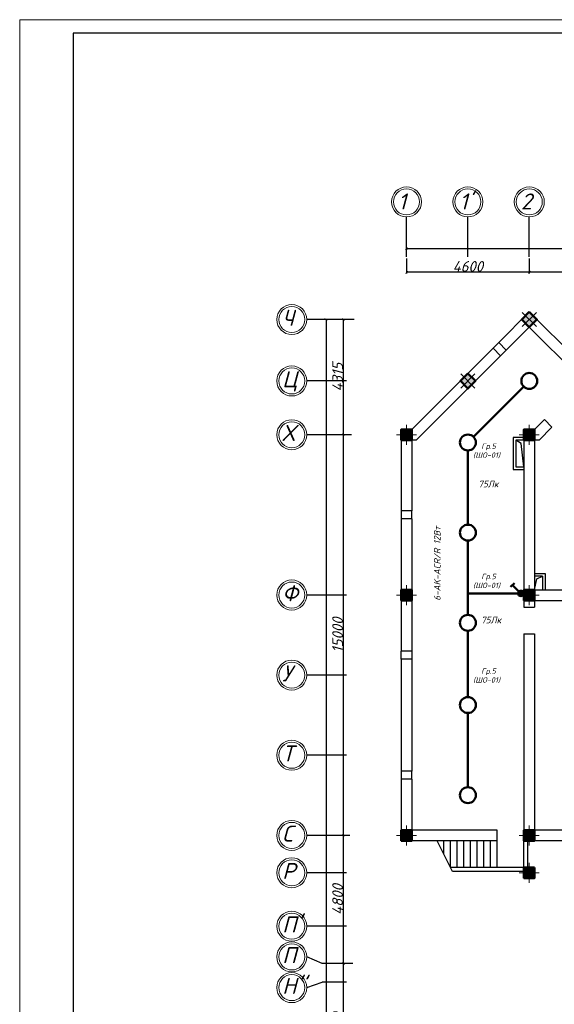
# Model space of a CAD drawing. Header units: millimetres. Extents: x 473009 to 2502882, y 456217 to 1153743.
# Tile 55 of 124: x 1541149 to 1561180, y 502341 to 539206. Entities that reach past the tile are written whole.
import ezdxf

# ---------------------------------------------------------------- set-up
doc = ezdxf.new("R2010")
doc.units = ezdxf.units.MM
doc.layers.add('kolonn', color=7, linetype='Continuous')
doc.layers.add('os', color=3, linetype='Continuous')
doc.layers.add('STR. Колонна', color=1, linetype='Continuous', lineweight=30)
doc.layers.add('ЭМ', color=240, linetype='Continuous', lineweight=20)
doc.styles.get("Standard").update_dxf_attribs({"font": 'isocpeui.ttf'})
doc.styles.add('ГОСТ 300', font='isocpeui.ttf', dxfattribs={"height": 250})
doc.dimstyles.new('ISO-25', dxfattribs={"dimtxt": 400, "dimasz": 100, "dimexe": 50, "dimexo": 50, "dimgap": 20, "dimtad": 1, "dimdec": 0, "dimtxsty": 'Standard', "dimblk": 'ARCHTICK', "dimcen": 20, "dimclrd": 1, "dimclre": 1, "dimadec": 0, "dimazin": 0, "dimtfac": 1, "dimtdec": 0, "dimtmove": 0, "dimatfit": 3, "dimldrblk": 'ARCHTICK', "dimfxl": 1, "dimarcsym": 0})

# ---------------------------------------------------------------- blocks, each defined once
blk = doc.blocks.new('_ArchTick')
at = {"color": 0, "linetype": 'ByBlock', "const_width": 0.15}
blk.add_lwpolyline([(-0.5, -0.5), (0.5, 0.5)], dxfattribs=at)
blk = doc.blocks.new('*D64')
at = {"color": 1, "lineweight": -2, "transparency": 16777216}
for p, q in [((1553626, 503865), (1553229, 503865)), ((1553279, 499065), (1553279, 503865)), ((1553556, 499065), (1553229, 499065))]:
    blk.add_line(p, q, dxfattribs=at)
at = {"layer": 'Defpoints', "color": 0, "lineweight": 50, "transparency": 16777216}
for p in [(1553279, 503865), (1553676, 503865), (1553606, 499065)]:
    blk.add_point(p, dxfattribs=at)
at = {"color": 1, "lineweight": -2, "transparency": 16777216, "xscale": 100, "yscale": 100, "zscale": 100}
for p, rotation in [((1553279, 503865), 90), ((1553279, 499065), 270)]:
    blk.add_blockref('_ArchTick', p, dxfattribs=dict(at, rotation=rotation))
at = {"color": 0, "transparency": 16777216, "insert": (1553059, 501465), "char_height": 400, "attachment_point": 5, "rotation": 90}
blk.add_mtext('4800', dxfattribs=at)
blk = doc.blocks.new('*D75')
at = {"color": 1, "lineweight": -2, "transparency": 16777216}
for p, q in [((1553513, 508665), (1553229, 508665)), ((1553279, 503865), (1553279, 508665)), ((1553626, 503865), (1553229, 503865))]:
    blk.add_line(p, q, dxfattribs=at)
at = {"layer": 'Defpoints', "color": 0, "lineweight": 50, "transparency": 16777216}
for p in [(1553279, 508665), (1553563, 508665), (1553676, 503865)]:
    blk.add_point(p, dxfattribs=at)
at = {"color": 1, "lineweight": -2, "transparency": 16777216, "xscale": 100, "yscale": 100, "zscale": 100}
for p, rotation in [((1553279, 508665), 90), ((1553279, 503865), 270)]:
    blk.add_blockref('_ArchTick', p, dxfattribs=dict(at, rotation=rotation))
at = {"color": 0, "transparency": 16777216, "insert": (1553059, 506265), "char_height": 400, "attachment_point": 5, "rotation": 90}
blk.add_mtext('4800', dxfattribs=at)
blk = doc.blocks.new('*D76')
at = {"color": 1, "lineweight": -2, "transparency": 16777216}
for p, q in [((1553579, 523665), (1553229, 523665)), ((1553279, 508665), (1553279, 523665)), ((1553513, 508665), (1553229, 508665))]:
    blk.add_line(p, q, dxfattribs=at)
at = {"layer": 'Defpoints', "color": 0, "lineweight": 50, "transparency": 16777216}
for p in [(1553279, 523665), (1553629, 523665), (1553563, 508665)]:
    blk.add_point(p, dxfattribs=at)
at = {"color": 1, "lineweight": -2, "transparency": 16777216, "xscale": 100, "yscale": 100, "zscale": 100}
for p, rotation in [((1553279, 523665), 90), ((1553279, 508665), 270)]:
    blk.add_blockref('_ArchTick', p, dxfattribs=dict(at, rotation=rotation))
at = {"color": 0, "transparency": 16777216, "insert": (1553059, 516165), "char_height": 400, "attachment_point": 5, "rotation": 90}
blk.add_mtext('15000', dxfattribs=at)
blk = doc.blocks.new('*D77')
at = {"color": 1, "lineweight": -2, "transparency": 16777216}
for p, q in [((1553684, 527980), (1553229, 527980)), ((1553279, 523665), (1553279, 527980)), ((1553579, 523665), (1553229, 523665))]:
    blk.add_line(p, q, dxfattribs=at)
at = {"layer": 'Defpoints', "color": 0, "lineweight": 50, "transparency": 16777216}
for p in [(1553279, 527980), (1553734, 527980), (1553629, 523665)]:
    blk.add_point(p, dxfattribs=at)
at = {"color": 1, "lineweight": -2, "transparency": 16777216, "xscale": 100, "yscale": 100, "zscale": 100}
for p, rotation in [((1553279, 527980), 90), ((1553279, 523665), 270)]:
    blk.add_blockref('_ArchTick', p, dxfattribs=dict(at, rotation=rotation))
at = {"color": 0, "transparency": 16777216, "insert": (1553059, 525823), "char_height": 400, "attachment_point": 5, "rotation": 90}
blk.add_mtext('4315', dxfattribs=at)
blk = doc.blocks.new('*D71')
at = {"color": 1, "lineweight": -2, "transparency": 16777216}
for p, q in [((1560242, 530271), (1560242, 529699)), ((1564842, 530271), (1564842, 529699)), ((1564842, 529749), (1560242, 529749))]:
    blk.add_line(p, q, dxfattribs=at)
at = {"layer": 'Defpoints', "color": 0, "lineweight": 50, "transparency": 16777216}
for p in [(1560242, 530321), (1564842, 530321), (1560242, 529749)]:
    blk.add_point(p, dxfattribs=at)
at = {"color": 1, "lineweight": -2, "transparency": 16777216, "xscale": 100, "yscale": 100, "zscale": 100, "rotation": 180}
blk.add_blockref('_ArchTick', (1560242, 529749), dxfattribs=at)
at = {"color": 1, "lineweight": -2, "transparency": 16777216, "xscale": 100, "yscale": 100, "zscale": 100}
blk.add_blockref('_ArchTick', (1564842, 529749), dxfattribs=at)
at = {"color": 0, "transparency": 16777216, "insert": (1562542, 529969), "char_height": 400, "attachment_point": 5}
blk.add_mtext('4600', dxfattribs=at)
blk = doc.blocks.new('*D72')
at = {"color": 1, "lineweight": -2, "transparency": 16777216}
for p, q in [((1555642, 530271), (1555642, 529699)), ((1560242, 530271), (1560242, 529699)), ((1560242, 529749), (1555642, 529749))]:
    blk.add_line(p, q, dxfattribs=at)
at = {"layer": 'Defpoints', "color": 0, "lineweight": 50, "transparency": 16777216}
for p in [(1555642, 530321), (1560242, 530321), (1555642, 529749)]:
    blk.add_point(p, dxfattribs=at)
at = {"color": 1, "lineweight": -2, "transparency": 16777216, "xscale": 100, "yscale": 100, "zscale": 100, "rotation": 180}
blk.add_blockref('_ArchTick', (1555642, 529749), dxfattribs=at)
at = {"color": 1, "lineweight": -2, "transparency": 16777216, "xscale": 100, "yscale": 100, "zscale": 100}
blk.add_blockref('_ArchTick', (1560242, 529749), dxfattribs=at)
at = {"color": 0, "transparency": 16777216, "insert": (1557942, 529969), "char_height": 400, "attachment_point": 5}
blk.add_mtext('4600', dxfattribs=at)
blk = doc.blocks.new('*D73')
at = {"color": 1, "lineweight": -2, "transparency": 16777216}
for p, q in [((1555642, 530635), (1642842, 530635)), ((1555642, 530608), (1555642, 530585)), ((1642842, 530608), (1642842, 530585))]:
    blk.add_line(p, q, dxfattribs=at)
at = {"layer": 'Defpoints', "color": 0, "lineweight": 50, "transparency": 16777216}
for p in [(1555642, 530658), (1642842, 530658), (1642842, 530635)]:
    blk.add_point(p, dxfattribs=at)
at = {"color": 1, "lineweight": -2, "transparency": 16777216, "xscale": 100, "yscale": 100, "zscale": 100, "rotation": 180}
blk.add_blockref('_ArchTick', (1555642, 530635), dxfattribs=at)
at = {"color": 1, "lineweight": -2, "transparency": 16777216, "xscale": 100, "yscale": 100, "zscale": 100}
blk.add_blockref('_ArchTick', (1642842, 530635), dxfattribs=at)
at = {"color": 0, "transparency": 16777216, "insert": (1599242, 530858), "char_height": 400, "attachment_point": 5}
blk.add_mtext('87200', dxfattribs=at)
blk = doc.blocks.new('*D87')
at = {"color": 1, "lineweight": -2, "transparency": 16777216}
for p, q in [((1552599, 527980), (1552579, 527980)), ((1552629, 527980), (1552629, 472665)), ((1552751, 472665), (1552579, 472665))]:
    blk.add_line(p, q, dxfattribs=at)
at = {"layer": 'Defpoints', "color": 0, "lineweight": 50, "transparency": 16777216}
for p in [(1552649, 527980), (1552629, 472665), (1552801, 472665)]:
    blk.add_point(p, dxfattribs=at)
at = {"color": 1, "lineweight": -2, "transparency": 16777216, "xscale": 100, "yscale": 100, "zscale": 100}
for p, rotation in [((1552629, 527980), 90), ((1552629, 472665), 270)]:
    blk.add_blockref('_ArchTick', p, dxfattribs=dict(at, rotation=rotation))
at = {"color": 0, "transparency": 16777216, "insert": (1552409, 500323), "char_height": 400, "attachment_point": 5, "rotation": 90}
blk.add_mtext('55315', dxfattribs=at)
blk = doc.blocks.new('ghsdd')
at = {"ltscale": 50}
h = blk.add_hatch(color=256, dxfattribs=at)
h.paths.add_polyline_path([(0, 200), (-200, 200), (-200, 0), (0, 0)])
h.paths.add_polyline_path([(200, 0), (200, 200), (0, 200), (0, 0)])
h.paths.add_polyline_path([(0, 0), (-200, 0), (-200, -200), (0, -200)])
h.paths.add_polyline_path([(0, 0), (0, -200), (200, -200), (200, 0)])
at = {"lineweight": 0}
for p, q in [((0, -374), (0, 374)), ((-374, 0), (374, 0))]:
    blk.add_line(p, q, dxfattribs=at)
at = {"lineweight": 50, "ltscale": 50}
blk.add_lwpolyline([(200, 200), (200, -200), (-200, -200), (-200, 200), (200, 200)], dxfattribs=at)
blk = doc.blocks.new('*U5')
at = {"layer": 'ЭМ', "color": 1, "lineweight": 50}
for p, q in [((-304, 334), (-131, 434)), ((-47, 88), (-218, 384))]:
    blk.add_line(p, q, dxfattribs=at)
blk.add_circle((0, 0), 100, dxfattribs=at)
blk = doc.blocks.new('1231234431252433')
at = {"layer": 'ЭМ', "color": 0, "lineweight": 20, "ltscale": 0.5}
blk.add_lwpolyline([(287242, 187022), (413342, 187022), (413342, 269622), (287242, 269622)], close=True, dxfattribs=at)
at = {"layer": 'ЭМ', "color": 0, "lineweight": 30, "ltscale": 0.5}
blk.add_lwpolyline([(289242, 187522), (412842, 187522), (412842, 269122), (289242, 269122)], close=True, dxfattribs=at)

msp = doc.modelspace()

# ---------------------------------------------------------------- hatches: boundary and pattern name
at = {"lineweight": 50}
h = msp.add_hatch(color=1, dxfattribs=at)
h.dxf.hatch_style = 1
h.paths.add_polyline_path([(1560023.9, 517723.7, 1), (1559823.9, 517723.7, 1)])

# ---------------------------------------------------------------- linework, layer by layer
at = {"lineweight": 30}
for p, q in [((1559094.8, 527117.8), (1560242.1, 528265.1)), ((1564642.1, 523865.1), (1560242.1, 528265.1)), ((1559377.7, 526835), (1560242.1, 527699.5)), ((1564476.5, 523465.1), (1560242.1, 527699.5)), ((1555842.1, 523865.1), (1558882.7, 526905.7)), ((1559165.5, 526622.8), (1558882.7, 526905.7)), ((1559377.7, 526835), (1559094.8, 527117.8)), ((1556007.8, 523465.1), (1559165.5, 526622.8)), ((1560442.1, 523865.1), (1560809.7, 524232.7)), ((1561092.6, 523949.9), (1560809.7, 524232.7)), ((1555442.1, 523865.1), (1555442.1, 520815.1)), ((1555842.1, 523865.1), (1555442.1, 523865.1)), ((1560442.1, 523865.1), (1560042.1, 523865.1)), ((1560607.8, 523465.1), (1561092.6, 523949.9)), ((1559642.1, 523565.1), (1559642.1, 522365.1)), ((1560042.1, 523565.1), (1559642.1, 523565.1)), ((1555842.1, 523465.1), (1555842.1, 520815.1)), ((1556007.8, 523465.1), (1555842.1, 523465.1)), ((1560042.1, 523465.1), (1559742.1, 523465.1)), ((1559742.1, 523465.1), (1559742.1, 522465.1)), ((1560042.1, 523465.1), (1560042.1, 517215.1)), ((1560442.1, 523465.1), (1560442.1, 517865.1)), ((1560607.8, 523465.1), (1560442.1, 523465.1)), ((1559742.1, 522465.1), (1560042.1, 522465.1)), ((1559642.1, 522365.1), (1560042.1, 522365.1)), ((1555842.1, 520815.1), (1555442.1, 520815.1)), ((1555842.1, 520515.1), (1555442.1, 520515.1)), ((1555442.1, 520515.1), (1555442.1, 515565.1)), ((1555842.1, 520515.1), (1555842.1, 515565.1)), ((1560442.1, 518465.1), (1560842.1, 518465.1)), ((1560742.1, 518365.1), (1560442.1, 518365.1)), ((1560742.1, 518365.1), (1560742.1, 517865.1)), ((1560842.1, 518465.1), (1560842.1, 517865.1)), ((1560442.1, 517865.1), (1563442.1, 517865.1)), ((1560042.1, 517215.1), (1560442.1, 517215.1)), ((1560442.1, 517465.1), (1560442.1, 517215.1)), ((1560442.1, 517465.1), (1563442.1, 517465.1)), ((1560042.1, 516215.1), (1560042.1, 508865.1)), ((1560042.1, 516215.1), (1560442.1, 516215.1)), ((1560442.1, 516215.1), (1560442.1, 508865.1)), ((1555842.1, 515565.1), (1555442.1, 515565.1)), ((1555442.1, 515265.1), (1555442.1, 511065.1)), ((1555842.1, 515265.1), (1555442.1, 515265.1)), ((1555842.1, 515265.1), (1555842.1, 511065.1)), ((1555842.1, 511065.1), (1555442.1, 511065.1)), ((1555442.1, 510765.1), (1555442.1, 508465.1)), ((1555842.1, 510765.1), (1555442.1, 510765.1)), ((1555842.1, 510765.1), (1555842.1, 508865.1)), ((1559042.1, 508865.1), (1555842.1, 508865.1)), ((1559042.1, 508465.1), (1559042.1, 508865.1)), ((1563142.1, 508865.1), (1560442.1, 508865.1)), ((1559042.1, 508465.1), (1555442.1, 508465.1)), ((1563542.1, 508465.1), (1560042.1, 508465.1)), ((1560042.1, 507465.1), (1560042.1, 508465.1)), ((1560192.1, 507465.1), (1560192.1, 508465.1)), ((1560042.1, 507465.1), (1557292.1, 507465.1)), ((1560042.1, 507315.1), (1557367.1, 507315.1))]:
    msp.add_line(p, q, dxfattribs=at)
for p, q in [((1559094.8, 527117.8), (1558882.7, 526905.7)), ((1559165.5, 526622.8), (1559377.7, 526835)), ((1555442.1, 520815.1), (1555442.1, 520515.1)), ((1555842.1, 520515.1), (1555842.1, 520815.1)), ((1555442.1, 515265.1), (1555442.1, 515565.1)), ((1555842.1, 515565.1), (1555842.1, 515265.1)), ((1555442.1, 511065.1), (1555442.1, 510765.1)), ((1555842.1, 510765.1), (1555842.1, 511065.1)), ((1557367.1, 507315.1), (1556792.1, 508465.1)), ((1557042.1, 507965.1), (1557042.1, 508465.1)), ((1557292.1, 507465.1), (1557292.1, 508465.1)), ((1557542.1, 507465.1), (1557542.1, 508465.1)), ((1557792.1, 507465.1), (1557792.1, 508465.1)), ((1558042.1, 507465.1), (1558042.1, 508465.1)), ((1558292.1, 507465.1), (1558292.1, 508465.1)), ((1558542.1, 507465.1), (1558542.1, 508465.1)), ((1558792.1, 507465.1), (1558792.1, 508465.1)), ((1559042.1, 507465.1), (1559042.1, 508465.1))]:
    msp.add_line(p, q)
for points in [[(1560525, 527982.3), (1560242.1, 528265.1), (1559959.3, 527982.3), (1560242.1, 527699.5)], [(1560442.1, 507065.1), (1560042.1, 507065.1), (1560042.1, 507465.1), (1560442.1, 507465.1)]]:
    msp.add_lwpolyline(points, close=True, dxfattribs=at)
at = {"color": 1, "lineweight": 50}
for points in [[(1558152.7, 523587.2), (1560031.6, 525469.4)], [(1557942.1, 520298.4), (1557942.1, 523078.3)], [(1557942.1, 516922.5), (1557942.1, 519702.4)], [(1559923.9, 517723.7), (1557942.1, 517723.7)], [(1557942.1, 513844.6), (1557942.1, 516326.5)], [(1557942.1, 510468.7), (1557942.1, 513248.6)]]:
    msp.add_lwpolyline(points, dxfattribs=at)
for points in [[(1560042.1, 522465.1), (1559933, 523336.9), (1559742.1, 523465.1)], [(1560442.1, 517865.1), (1560530.3, 518276.9), (1560742.1, 518365.1)]]:
    msp.add_lwpolyline(points)
for centre in [(1560242.1, 525680.3), (1557942.1, 523376.3), (1557942.1, 520000.4), (1557942.1, 516624.5), (1557942.1, 513546.6), (1557942.1, 510170.7)]:
    msp.add_circle(centre, 298, dxfattribs=at)
at = {"layer": 'os', "color": 0}
for p, q in [((1555642.1, 530321.4), (1555642.1, 531821.4)), ((1557942.1, 530321.4), (1557942.1, 531821.4)), ((1560242.1, 530321.4), (1560242.1, 531821.4)), ((1553392.2, 527980.1), (1551906.3, 527980.1)), ((1553392.2, 525680.1), (1551906.3, 525680.1)), ((1553392.2, 523665.1), (1551906.3, 523665.1)), ((1553392.2, 517665.1), (1551906.3, 517665.1)), ((1553392.2, 514665.1), (1551906.3, 514665.1)), ((1553392.2, 511665.1), (1551906.3, 511665.1)), ((1553392.2, 508665.1), (1551906.3, 508665.1)), ((1553392.2, 507265.1), (1551906.3, 507265.1)), ((1553392.2, 505265.1), (1551906.3, 505265.1)), ((1553392.2, 503865.1), (1552483.4, 503865.1)), ((1553392.2, 503165.1), (1552483.4, 503165.1))]:
    msp.add_line(p, q, dxfattribs=at)
for points in [[(1552483.4, 503865.1), (1551906.3, 504115.1)], [(1551906.3, 502965.1), (1552483.4, 503165.1)]]:
    msp.add_lwpolyline(points, dxfattribs=at)
at = {"layer": 'os', "color": 0, "lineweight": 0}
for centre, radius in [((1555642.1, 532383.9), 562.5), ((1555642.1, 532383.9), 487.5), ((1557942.1, 532383.9), 562.5), ((1557942.1, 532383.9), 487.5), ((1560242.1, 532383.9), 562.5), ((1560242.1, 532383.9), 487.5), ((1551343.8, 527980.1), 562.5), ((1551343.8, 527980.1), 487.5), ((1551343.8, 525680.1), 562.5), ((1551343.8, 525680.1), 487.5), ((1551343.8, 523665.1), 562.5), ((1551343.8, 523665.1), 487.5), ((1551343.8, 517665.1), 562.5), ((1551343.8, 517665.1), 487.5), ((1551343.8, 514665.1), 562.5), ((1551343.8, 514665.1), 487.5), ((1551343.8, 511665.1), 562.5), ((1551343.8, 511665.1), 487.5), ((1551343.8, 508665.1), 562.5), ((1551343.8, 508665.1), 487.5), ((1551343.8, 507265.1), 562.5), ((1551343.8, 507265.1), 487.5), ((1551343.8, 505265.1), 562.5), ((1551343.8, 505265.1), 487.5), ((1551343.8, 504115.1), 562.5), ((1551343.8, 504115.1), 487.5), ((1551343.8, 502965.1), 562.5), ((1551343.8, 502965.1), 487.5)]:
    msp.add_circle(centre, radius, dxfattribs=at)

# ---------------------------------------------------------------- block references
at = {"lineweight": 50}
msp.add_blockref('1231234431252433', (1253907, 269584), dxfattribs=at)
at = {"layer": 'kolonn', "xscale": -1, "rotation": 315}
msp.add_blockref('ghsdd', (1560242.1, 527982.3), dxfattribs=at)
at = {"layer": 'kolonn', "rotation": 45.00000000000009}
msp.add_blockref('ghsdd', (1557942.1, 525678.3), dxfattribs=at)
at = {"layer": 'kolonn'}
for p in [(1555642.1, 523665.1), (1560242.1, 523665.1), (1555642.1, 517665.1), (1560242.1, 517665.1), (1555642.1, 508665.1), (1560242.1, 508665.1), (1560242.1, 507265.1)]:
    msp.add_blockref('ghsdd', p, dxfattribs=at)
at = {"layer": 'STR. Колонна', "lineweight": 50, "xscale": -1, "rotation": 73.86485079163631}
msp.add_blockref('*U5', (1559923.9, 517723.7), dxfattribs=at)

# ---------------------------------------------------------------- texts
at = {"ltscale": 50}
for s, p in [('1', (1555329.7, 532100.2)), ("1'", (1557629.7, 532100.2)), ('2', (1559929.7, 532100.2)), ('Ч', (1550985.8, 527746.5)), ('Ц', (1550985.8, 525446.5)), ('Х', (1550985.8, 523431.5)), ('Ф', (1550985.8, 517431.5)), ('У', (1550985.8, 514431.5)), ('Т', (1550985.8, 511431.5)), ('С', (1550985.8, 508431.5)), ('Р', (1550985.8, 507031.5)), ("П'", (1550985.8, 505031.5)), ('П', (1550985.8, 503881.5)), ("Н''", (1550985.8, 502731.5))]:
    msp.add_text(s, height=600, dxfattribs=at).set_placement(p)
at = {"char_height": 200, "width": 6377.27, "attachment_point": 5, "style": 'ГОСТ 300'}
for insert in [(1558643, 523060.5), (1558643, 518182), (1558643, 514643)]:
    msp.add_mtext(' Гр.5\\P(ШО-01)', dxfattribs=dict(at, insert=insert))
at = {"char_height": 250, "width": 6377.27, "attachment_point": 5, "style": 'ГОСТ 300'}
for s, insert, rotation in [('75Лк', (1558709.7, 521823.9), 0.40927), ('6-AK-ACR/R 12Вт', (1556793, 518845.1), 90), ('75Лк', (1558812.8, 516731.7), 0.40927)]:
    msp.add_mtext(s, dxfattribs=dict(at, insert=insert, rotation=rotation))

# ---------------------------------------------------------------- dimensions: what is measured, and where the dimension line sits
dim = msp.add_linear_dim(base=(1642842.1, 530635.2), p1=(1555642.1, 530658), p2=(1642842.1, 530658), dimstyle='ISO-25')
dim.commit()
dim.dimension.update_dxf_attribs({"geometry": '*D73', "text_midpoint": (1599242.1, 530857.8)})
for base, p1, p2, picture, middle in [((1555642.1, 529748.9), (1560242.1, 530321.4), (1555642.1, 530321.4), '*D72', (1557942.1, 529968.9)), ((1560242.1, 529748.9), (1564842.1, 530321.4), (1560242.1, 530321.4), '*D71', (1562542.1, 529968.9))]:
    dim = msp.add_linear_dim(base=base, p1=p1, p2=p2, dimstyle='ISO-25', override={"dimtmove": 1})
    dim.commit()
    dim.dimension.update_dxf_attribs({"geometry": picture, "text_midpoint": middle})
dim = msp.add_linear_dim(base=(1552629.4, 472665.1), p1=(1552649.3, 527980.1), p2=(1552800.7, 472665.1), angle=90, dimstyle='ISO-25')
dim.commit()
dim.dimension.update_dxf_attribs({"geometry": '*D87', "text_midpoint": (1552409.4, 500322.6)})
for base, p1, p2, picture, middle in [((1553278.6, 527980.1), (1553628.9, 523665.1), (1553733.7, 527980.1), '*D77', (1553058.6, 525822.6)), ((1553278.6, 523665.1), (1553563.4, 508665.1), (1553628.9, 523665.1), '*D76', (1553058.6, 516165.1)), ((1553278.6, 508665.1), (1553675.6, 503865.1), (1553563.4, 508665.1), '*D75', (1553058.6, 506265.1)), ((1553278.6, 503865.1), (1553606.1, 499065.1), (1553675.6, 503865.1), '*D64', (1553058.6, 501465.1))]:
    dim = msp.add_linear_dim(base=base, p1=p1, p2=p2, angle=90, dimstyle='ISO-25', override={"dimtmove": 1})
    dim.commit()
    dim.dimension.update_dxf_attribs({"geometry": picture, "text_midpoint": middle})

doc.saveas('drawing.dxf')
